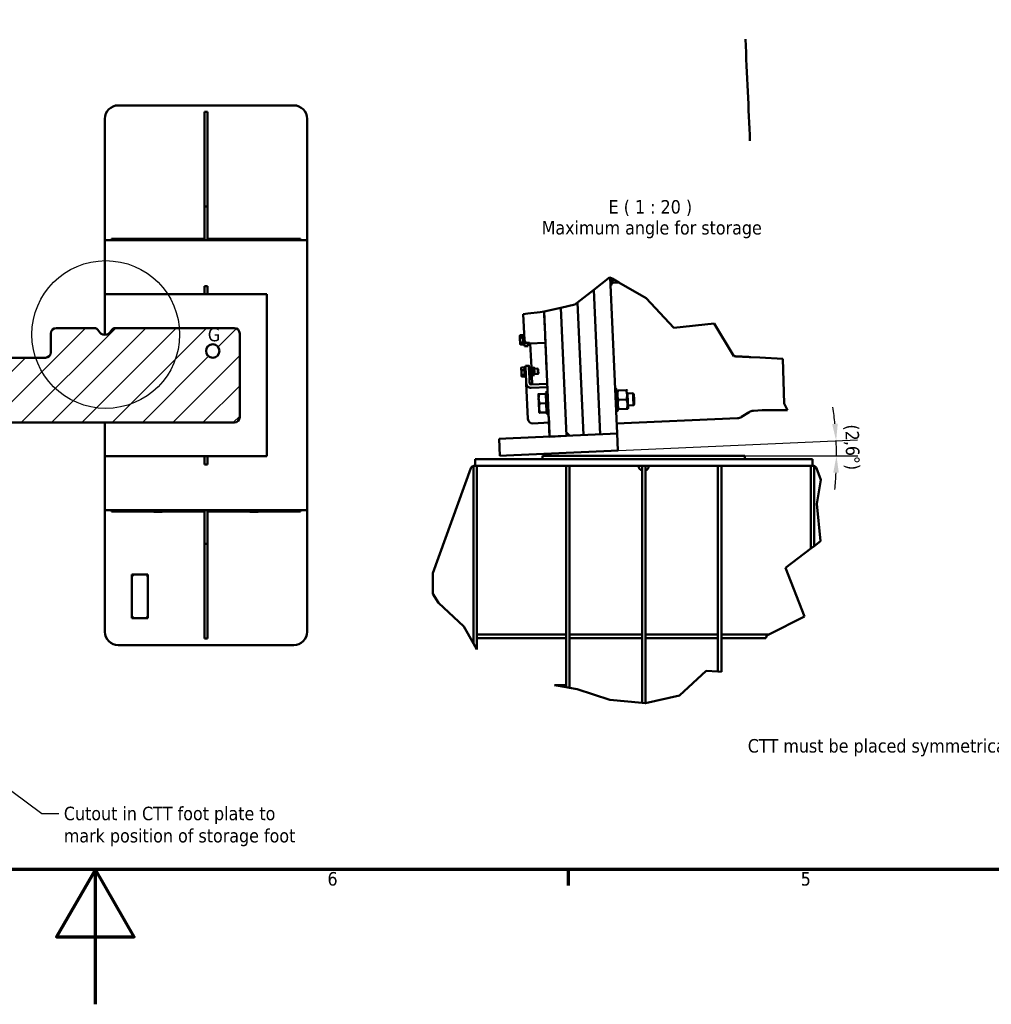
# Model space of a CAD drawing. Header units: millimetres. Extents: x 0 to 63075, y 0 to 44550.
# Tile 5 of 31: x 30696 to 41497, y 0 to 10944. Entities that reach past the tile are written whole.
import ezdxf

# ---------------------------------------------------------------- set-up
doc = ezdxf.new("R2010")
doc.units = ezdxf.units.MM
doc.header["$LTSCALE"] = 75
for name, color, linetype, lineweight in [('Border (ISO)', 7, 'Continuous', 70), ('Break Line (ISO)', 7, 'Continuous', 50), ('Detail Boundary (ISO)', 7, 'Continuous', 25), ('Dimension (ISO)', 7, 'Continuous', 25), ('Hatch (ISO)', 7, 'Continuous', 18), ('Symbol (ISO)', 7, 'Continuous', 25), ('Visible (ISO)', 7, 'Continuous', 50)]:
    doc.layers.add(name, color=color, linetype=linetype, lineweight=lineweight)
doc.styles.add('Label Text (ISO)', font='tahoma.ttf')
doc.styles.add('Note Text (ISO)', font='tahoma.ttf')
doc.dimstyles.new('Default (ISO)', dxfattribs={"dimscale": 75, "dimtxt": 2, "dimasz": 2.5, "dimexe": 3.175, "dimexo": 0, "dimgap": 0.762, "dimtad": 1, "dimrnd": 1e-08, "dimtxsty": 'Note Text (ISO)', "dimcen": 0.09, "dimdle": 10, "dimclrd": 256, "dimclre": 256, "dimclrt": 256, "dimazin": 2, "dimtfac": 1, "dimtmove": 0, "dimatfit": 3, "dimfxl": 1, "dimtolj": 1, "dimtzin": 0, "dimlwd": -1, "dimlwe": -1, "dimarcsym": 0})
doc.dimstyles.new('Default - Method 1b (ISO)$7', dxfattribs={"dimscale": 75, "dimtxt": 2, "dimasz": 2.5, "dimexe": 3.175, "dimexo": 0, "dimgap": 0.762, "dimtad": 1, "dimtoh": 1, "dimrnd": 1e-08, "dimtxsty": 'Note Text (ISO)', "dimcen": 0.09, "dimdle": 10, "dimclrd": 256, "dimclre": 256, "dimclrt": 256, "dimazin": 2, "dimtfac": 1.75, "dimtmove": 0, "dimatfit": 3, "dimfxl": 1, "dimtolj": 1, "dimlwd": -1, "dimlwe": -1, "dimarcsym": 0})

# ---------------------------------------------------------------- blocks, each defined once
blk = doc.blocks.new('Borders Default Border')
at = {"layer": 'Border (ISO)'}
blk.add_line((490.58, 20), (490.58, 17.6), dxfattribs=at)
at = {"layer": 'Border (ISO)', "flags": 128}
for points in [[(20, 20), (20, 574), (821, 574), (821, 20), (20, 20)], [(420.5, 0), (420.5, 20), (414.73, 10), (426.27, 10), (420.5, 20)]]:
    blk.add_lwpolyline(points, dxfattribs=at)
at = {"layer": 'Border (ISO)', "char_height": 2, "attachment_point": 7, "style": 'Label Text (ISO)'}
for s, insert in [('6', (454.9, 17.56)), ('5', (525.04, 17.56))]:
    blk.add_mtext(s, dxfattribs=dict(at, insert=insert))
blk = doc.blocks.new('*D31')
at = {"layer": 'Defpoints', "color": 0, "transparency": 16777216}
for p in [(37270, 6152), (39775, 6152), (36034, 6096), (38759, 6096)]:
    blk.add_point(p, dxfattribs=at)
at = {"layer": 'Dimension (ISO)', "transparency": 16777216}
for p, q in [((37270, 6152), (40010, 6275)), ((38759, 6096), (40014, 6096))]:
    blk.add_line(p, q, dxfattribs=at)
for start, end in [(5.4456, 8.317), (0, 2.5743), (354.2574, 357.1287)]:
    blk.add_arc((36034, 6096), 3742, start, end, dxfattribs=at)
for points in [[(39790, 6454), (39728, 6449), (39772, 6264)], [(39740, 5910), (39802, 5908), (39776, 6096)]]:
    blk.add_solid(points, dxfattribs=at)
at = {"layer": 'Dimension (ISO)', "transparency": 16777216, "insert": (40024, 6447), "char_height": 150, "attachment_point": 1, "rotation": 271.2872, "style": 'Note Text (ISO)'}
blk.add_mtext('\\A1;(2,6°)', dxfattribs=at)
blk = doc.blocks.new('2dDetail2')
at = {"layer": 'Detail Boundary (ISO)'}
blk.add_circle((422.04, 99.26), 10.95, dxfattribs=at)
at = {"layer": 'Detail Boundary (ISO)', "insert": (437.17, 98.22), "char_height": 2, "attachment_point": 7, "style": 'Label Text (ISO)'}
blk.add_mtext('G', dxfattribs=at)

msp = doc.modelspace()

# ---------------------------------------------------------------- hatches: boundary and pattern name
at = {"layer": 'Hatch (ISO)'}
h = msp.add_hatch(dxfattribs=at)
h.set_pattern_fill('ANSI31', color=256, scale=1905, style=0)
h.set_pattern_definition([(45, (0, 0), (-168.3798, 168.3798), [])])
edge = h.paths.add_edge_path()
edge.add_ellipse((24202.3023, 7456.5038), major_axis=(0, 60), ratio=1, start_angle=0, end_angle=90)
edge.add_line((24142.3023, 7456.5038), (24142.3023, 7246.5038))
edge.add_ellipse((24082.3023, 7246.5038), major_axis=(60, 0), ratio=1, start_angle=270, end_angle=360, ccw=False)
edge.add_line((24082.3023, 7186.5038), (21802.3023, 7186.5038))
edge.add_ellipse((21802.3023, 7246.5038), major_axis=(0, -60), ratio=1, start_angle=270, end_angle=360, ccw=False)
edge.add_line((21742.3023, 7246.5038), (21742.3023, 7456.5038))
edge.add_ellipse((21682.3023, 7456.5038), major_axis=(60, 0), ratio=1, start_angle=0, end_angle=90)
edge.add_line((21682.3023, 7516.5038), (21263.2361, 7516.5038))
edge.add_ellipse((21263.2361, 7456.5038), major_axis=(0, 60), ratio=1, start_angle=0, end_angle=63.61220004)
edge.add_ellipse((21142.3023, 7516.5038), major_axis=(67.1855, -33.3333), ratio=1, start_angle=232.77559992, end_angle=360, ccw=False)
edge.add_ellipse((21021.3684, 7456.5038), major_axis=(53.7484, 26.6667), ratio=1, start_angle=0, end_angle=63.61220004)
edge.add_line((21021.3684, 7516.5038), (19702.3023, 7516.5038))
edge.add_ellipse((19702.3023, 7456.5038), major_axis=(0, 60), ratio=1, start_angle=0, end_angle=90)
edge.add_line((19642.3023, 7456.5038), (19642.3023, 6526.5038))
edge.add_ellipse((19702.3023, 6526.5038), major_axis=(-60, 0), ratio=1, start_angle=0, end_angle=90)
edge.add_line((19702.3023, 6466.5038), (33082.3023, 6466.5038))
edge.add_ellipse((33082.3023, 6526.5038), major_axis=(0, -60), ratio=1, start_angle=0, end_angle=90)
edge.add_line((33142.3023, 6526.5038), (33142.3023, 7456.5038))
edge.add_ellipse((33082.3023, 7456.5038), major_axis=(60, 0), ratio=1, start_angle=0, end_angle=90)
edge.add_line((33082.3023, 7516.5038), (31763.2361, 7516.5038))
edge.add_ellipse((31763.2361, 7456.5038), major_axis=(0, 60), ratio=1, start_angle=0, end_angle=63.61220004)
edge.add_ellipse((31642.3023, 7516.5038), major_axis=(67.1855, -33.3333), ratio=1, start_angle=232.77559992, end_angle=360, ccw=False)
edge.add_ellipse((31521.3684, 7456.5038), major_axis=(53.7484, 26.6667), ratio=1, start_angle=0, end_angle=63.61220004)
edge.add_line((31521.3684, 7516.5038), (31102.3023, 7516.5038))
edge.add_ellipse((31102.3023, 7456.5038), major_axis=(0, 60), ratio=1, start_angle=0, end_angle=90)
edge.add_line((31042.3023, 7456.5038), (31042.3023, 7246.5038))
edge.add_ellipse((30982.3023, 7246.5038), major_axis=(60, 0), ratio=1, start_angle=270, end_angle=360, ccw=False)
edge.add_line((30982.3023, 7186.5038), (28702.3023, 7186.5038))
edge.add_ellipse((28702.3023, 7246.5038), major_axis=(0, -60), ratio=1, start_angle=270, end_angle=360, ccw=False)
edge.add_line((28642.3023, 7246.5038), (28642.3023, 7456.5038))
edge.add_ellipse((28582.3023, 7456.5038), major_axis=(60, 0), ratio=1, start_angle=0, end_angle=90)
edge.add_line((28582.3023, 7516.5038), (24202.3023, 7516.5038))
edge = h.paths.add_edge_path(flags=0)
edge.add_ellipse((19942.3023, 7261.5038), major_axis=(-75, 0), ratio=1, start_angle=0, end_angle=360)
edge = h.paths.add_edge_path(flags=0)
edge.add_ellipse((32842.3023, 7261.5038), major_axis=(-75, 0), ratio=1, start_angle=0, end_angle=360)

# ---------------------------------------------------------------- linework, layer by layer
at = {"layer": 'Break Line (ISO)'}
for p, q in [((37077.0704, 7941.3772), (37256.9436, 8080.8809)), ((37256.9436, 8080.8809), (37258.529, 8079.9608)), ((37272.9828, 8071.5731), (37258.529, 8079.9608)), ((37282.254, 8066.1929), (37356.0741, 8023.354)), ((37660.0332, 7846.9621), (37356.0741, 8023.354)), ((36895.7053, 7800.7164), (37077.0704, 7941.3772)), ((36710.6104, 7743.0096), (36866.0622, 7777.7262)), ((36866.0622, 7777.7262), (36895.7053, 7800.7164)), ((37969.1457, 7517.6867), (37660.0332, 7846.9621)), ((36345.6726, 7677.7644), (36293.3631, 7672.3487)), ((36345.6726, 7677.7644), (36481.3648, 7691.8127)), ((36481.3648, 7691.8127), (36524.7868, 7701.5101)), ((36524.7869, 7701.5101), (36710.6104, 7743.0096)), ((38415.9686, 7568.4177), (37969.1457, 7517.6867)), ((38634.9807, 7203.2081), (38415.9686, 7568.4177)), ((38644.3045, 7202.7357), (38634.9807, 7203.2081)), ((38922.7915, 7188.6256), (38825.0425, 7193.5783)), ((39181.158, 7175.535), (38922.7915, 7188.6256)), ((39193.1141, 6678.776), (39181.158, 7175.535)), ((39232.3225, 6602.6493), (39193.1141, 6678.776)), ((39602.0701, 5829.1063), (39555.6593, 5560.9274)), ((39555.6593, 5560.9274), (39600.031, 5147.7779)), ((39600.031, 5147.7779), (39527.3571, 5092.8065)), ((39489.8571, 5064.4411), (39207.6072, 4850.944)), ((39527.3571, 5092.8065), (39489.8571, 5064.4411)), ((39207.6072, 4850.944), (39421.8153, 4311.0382)), ((35351.7252, 4460.9491), (35289.8571, 4561.3048)), ((35635.0011, 4199.9561), (35351.7252, 4460.9491)), ((39421.8153, 4311.0382), (39023.4548, 4108.8975)), ((35739.8571, 4011.0955), (35635.0011, 4199.9561)), ((39000.9904, 4097.4984), (38991.0856, 4071.3975)), ((39023.4548, 4108.8975), (39000.9904, 4097.4984)), ((35777.3571, 3943.5527), (35739.8571, 4011.0955)), ((38326.8557, 3707.7853), (38031.5449, 3432.7279)), ((38458.6071, 3699.1122), (38326.8557, 3707.7853)), ((38496.1071, 3696.6436), (38458.6071, 3699.1122)), ((36771.1071, 3524.876), (36641.5061, 3546.3975)), ((36808.6071, 3518.6487), (36771.1071, 3524.876)), ((36894.3249, 3504.4145), (36808.6071, 3518.6487)), ((37256.9436, 3385.3348), (36894.3249, 3504.4145)), ((38031.5449, 3432.7279), (37652.3571, 3346.9758)), ((37614.8571, 3349.18), (37256.9436, 3385.3348)), ((37647.5161, 3345.881), (37614.8571, 3349.18)), ((37652.3571, 3346.9758), (37647.5161, 3345.881))]:
    msp.add_line(p, q, dxfattribs=at)
for points, weights in [([(37272.9828, 8071.5731), (37275.4652, 8070.1326), (37277.8008, 8068.7772)], [1, 1.00013511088, 1]), ([(37277.8008, 8068.7772), (37279.9307, 8067.5412), (37282.254, 8066.1929)], [1.0048066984, 1.00652005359, 1.00644053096]), ([(38691.334, 7200.3529), (38735.6847, 7198.1058), (38778.013, 7195.9611)], [1, 1.00003144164, 1])]:
    msp.add_rational_spline(points, weights, degree=2, dxfattribs=at)
for points, knots in [([(38644.3045, 7202.7357), (38648.7218, 7202.5119), (38653.3003, 7202.2799), (38661.8352, 7201.8475), (38665.8023, 7201.6465), (38675.1875, 7201.171), (38680.8609, 7200.8835), (38687.7909, 7200.5324), (38689.613, 7200.4401), (38691.334, 7200.3529)], [0, 0, 0, 0, 0.3617359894, 0.3617359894, 0.7234719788, 0.7234719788, 1.3643864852, 1.3643864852, 1.6089790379, 1.6089790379, 1.6089790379, 1.6089790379]), ([(38778.013, 7195.9611), (38779.7223, 7195.8745), (38781.5291, 7195.783), (38788.5086, 7195.4293), (38794.2584, 7195.138), (38803.7189, 7194.6587), (38807.6237, 7194.4608), (38816.0665, 7194.0331), (38820.6166, 7193.8025), (38825.0425, 7193.5783)], [11.7296259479, 11.7296259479, 11.7296259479, 11.7296259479, 11.9798439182, 11.9798439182, 12.6503393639, 12.6503393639, 13.0140666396, 13.0140666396, 13.3777939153, 13.3777939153, 13.3777939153, 13.3777939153])]:
    msp.add_open_spline(points, degree=3, knots=knots, dxfattribs=at)
at = {"layer": 'Visible (ISO)'}
for p, q in [((33742.3023, 9991.5038), (31792.3023, 9991.5038)), ((32752.3023, 9918.7572), (32752.3023, 9916.9699)), ((32752.3023, 9918.7572), (32782.3023, 9918.7572)), ((32752.3023, 9504.8161), (32752.3023, 9916.9699)), ((32782.3023, 9916.9699), (32782.3023, 9918.7572)), ((32782.3023, 9504.8161), (32782.3023, 9916.9699)), ((31642.3023, 9841.5038), (31642.3023, 8491.5038)), ((33892.3023, 8491.5038), (33892.3023, 9841.5038)), ((32752.3023, 9504.8161), (32752.3023, 9476.6033)), ((32752.3023, 9476.6033), (32752.3023, 8896.5038)), ((32782.3023, 9476.6033), (32782.3023, 9504.8161)), ((32782.3023, 9476.6033), (32782.3023, 8896.5038)), ((32752.3023, 8866.5038), (32752.3023, 8896.5038)), ((32752.3023, 8528.6622), (32752.3023, 8866.5038)), ((32782.3023, 8866.5038), (32752.3023, 8866.5038)), ((32782.3023, 8896.5038), (32782.3023, 8866.5038)), ((32782.3023, 8528.6622), (32782.3023, 8866.5038)), ((33892.3023, 8491.5038), (31642.3023, 8491.5038)), ((31642.3023, 8491.5038), (31642.3023, 7891.5038)), ((31717.3023, 8506.5038), (32692.3023, 8506.5038)), ((31717.3023, 8491.5038), (31717.3023, 8506.5038)), ((32281.3023, 8508.0038), (32188.3023, 8508.0038)), ((32188.3023, 8508.0038), (32188.3023, 8506.5038)), ((32281.3023, 8506.5038), (32281.3023, 8508.0038)), ((32692.3023, 8506.5038), (32752.3023, 8506.5038)), ((32692.3023, 8506.5038), (32692.3023, 8491.5038)), ((32752.3023, 8528.6622), (32752.3023, 8500.4495)), ((32752.3023, 8491.5038), (32752.3023, 8500.4495)), ((32782.3023, 8500.4495), (32782.3023, 8528.6622)), ((32782.3023, 8506.5038), (32842.3023, 8506.5038)), ((32782.3023, 8491.5038), (32782.3023, 8500.4495)), ((33817.3023, 8506.5038), (32842.3023, 8506.5038)), ((32842.3023, 8491.5038), (32842.3023, 8506.5038)), ((33253.3023, 8508.0038), (33253.3023, 8506.5038)), ((33346.3023, 8508.0038), (33253.3023, 8508.0038)), ((33346.3023, 8506.5038), (33346.3023, 8508.0038)), ((33817.3023, 8506.5038), (33817.3023, 8491.5038)), ((33892.3023, 5491.5038), (33892.3023, 8491.5038)), ((37258.529, 8079.9608), (37336.6397, 6342.66)), ((37276.2404, 7999.1188), (37262.1921, 7998.4872)), ((37280.7127, 8004.0121), (37276.2404, 7999.1188)), ((37279.6684, 8027.2387), (37284.2144, 8020.1232)), ((37293.4159, 8020.5369), (37356.0741, 8023.354)), ((31642.3023, 7441.5038), (31642.3023, 7891.5038)), ((31642.3023, 7891.5038), (33442.3023, 7891.5038)), ((32750.8023, 7983.0038), (32750.8023, 7891.5038)), ((32783.8023, 7983.0038), (32750.8023, 7983.0038)), ((32752.3023, 7981.5038), (32752.3023, 7983.0038)), ((32752.3023, 7891.5038), (32752.3023, 7981.5038)), ((32752.3023, 7981.5038), (32782.3023, 7981.5038)), ((32782.3023, 7981.5038), (32782.3023, 7983.0038)), ((32782.3023, 7891.5038), (32782.3023, 7981.5038)), ((32783.8023, 7891.5038), (32783.8023, 7983.0038)), ((33442.3023, 7891.5038), (33442.3023, 6091.5038)), ((37077.0704, 7941.3772), (37149.3289, 6334.2383)), ((37149.3289, 6334.2383), (37077.0704, 7941.3772)), ((36895.7053, 7800.7164), (36962.0181, 6325.8166)), ((36962.0181, 6325.8166), (36895.7053, 7800.7164)), ((36306.1915, 7387.0251), (36293.3631, 7672.3487)), ((36524.7868, 7701.5101), (36531.4767, 7552.7168)), ((36524.7869, 7701.5101), (36587.3966, 6308.9733)), ((36710.6104, 7743.0096), (36774.7074, 6317.395)), ((31042.3023, 7456.5038), (31042.3023, 7246.5038)), ((31521.3684, 7516.5038), (31102.3023, 7516.5038)), ((33082.3023, 7516.5038), (31763.2361, 7516.5038)), ((33142.3023, 6526.5038), (33142.3023, 7456.5038)), ((36292.5807, 7439.2801), (36295.264, 7442.2161)), ((36295.264, 7442.2161), (36303.693, 7442.5951)), ((36255.4971, 7429.1668), (36258.9684, 7435.8562)), ((36289.6499, 7437.6652), (36259.1999, 7436.2961)), ((36259.5395, 7339.2576), (36263.5971, 7332.9068)), ((36290.8466, 7411.0479), (36260.3966, 7409.6788)), ((36293.1802, 7359.1445), (36262.7302, 7357.7754)), ((36294.3171, 7333.8584), (36263.8671, 7332.4893)), ((36289.6499, 7437.6652), (36290.8466, 7411.0479)), ((36290.0895, 7427.888), (36293.0868, 7428.0228)), ((36290.8466, 7411.0479), (36293.1802, 7359.1445)), ((36293.1802, 7359.1445), (36294.3171, 7333.8584)), ((36293.8775, 7343.6356), (36296.8749, 7343.7704)), ((36297.381, 7332.513), (36300.317, 7329.8297)), ((36309.3647, 7316.4473), (36306.1915, 7387.0251)), ((36345.6106, 7345.1823), (36346.8269, 7318.1316)), ((36357.3205, 7335.2079), (36354.6371, 7332.2719)), ((36360.6806, 7343.9627), (36540.499, 7352.0475)), ((36383.868, 7078.7105), (36371.9193, 7344.468)), ((36538.0456, 7406.6144), (36540.499, 7352.0475)), ((36540.499, 7352.0475), (36541.0774, 7339.1825)), ((36300.317, 7329.8297), (36308.746, 7330.2086)), ((36309.4775, 7313.9378), (36346.9397, 7315.6221)), ((36354.6371, 7332.2719), (36346.2081, 7331.893)), ((36553.7099, 7058.2164), (36544.4461, 7264.2582)), ((30982.3023, 7186.5038), (28702.3023, 7186.5038)), ((36271.5089, 7073.0403), (36273.4807, 7076.8403)), ((36305.6813, 7081.1003), (36275.2313, 7079.7312)), ((36307.1021, 7049.4998), (36276.6521, 7048.1308)), ((36305.6813, 7081.1003), (36307.1021, 7049.4998)), ((36306.1012, 7071.7615), (36309.0986, 7071.8963)), ((36307.1021, 7049.4998), (36309.416, 6998.0349)), ((36308.5924, 7083.1537), (36311.2758, 7086.0897)), ((36311.2758, 7086.0897), (36319.7048, 7086.4686)), ((36319.268, 7096.1821), (36356.7302, 7097.8664)), ((36323.3672, 7005.0104), (36319.9207, 7081.6646)), ((36365.5959, 7088.5319), (36357.1669, 7088.153)), ((36360.8293, 7006.6947), (36357.3829, 7083.3489)), ((36368.5319, 7085.8486), (36365.5959, 7088.5319)), ((36369.0372, 7074.61), (36370.5401, 7077.5062)), ((36374.5204, 7078.2903), (36391.0427, 7079.0331)), ((36374.5771, 7077.0294), (36391.0994, 7077.7722)), ((36376.6261, 7031.4576), (36393.1483, 7032.2004)), ((36396.8341, 7075.8597), (36395.0774, 7078.6094)), ((36396.8341, 7075.8597), (36415.5652, 7076.7019)), ((36416.1126, 7064.5267), (36454.8971, 7066.2705)), ((36418.8075, 7004.5872), (36457.5921, 7006.331)), ((36459.7004, 7061.8809), (36454.8971, 7066.2705)), ((36461.982, 7011.1339), (36457.5921, 7006.331)), ((36275.5513, 6983.1312), (36277.8562, 6979.5235)), ((36309.416, 6998.0349), (36278.966, 6996.6658)), ((36310.3092, 6978.1704), (36279.8592, 6976.8013)), ((36309.416, 6998.0349), (36310.3092, 6978.1704)), ((36309.8893, 6987.5091), (36312.8866, 6987.6439)), ((36313.3928, 6976.3865), (36316.3288, 6973.7032)), ((36316.3288, 6973.7032), (36324.7578, 6974.0822)), ((36326.2717, 6940.41), (36324.3772, 6982.5458)), ((36328.1023, 6899.6945), (36327.2817, 6917.9455)), ((36345.7966, 6506.1465), (36328.1023, 6899.6945)), ((36361.8394, 6984.2301), (36363.7338, 6942.0944)), ((36370.6489, 6976.1455), (36362.2199, 6975.7665)), ((36364.7439, 6919.6298), (36365.5644, 6901.3788)), ((36373.3322, 6979.0815), (36370.6489, 6976.1455)), ((36372.8269, 6990.3201), (36374.5837, 6987.5705)), ((36378.6183, 6987.1467), (36395.1406, 6987.8896)), ((36381.2058, 6887.4517), (36561.0241, 6895.5365)), ((36392.4444, 6887.957), (36387.9659, 6987.567)), ((36400.6238, 6991.5699), (36399.1209, 6988.6737)), ((36400.6238, 6991.5699), (36419.3549, 6992.412)), ((36562.6653, 6859.0345), (36382.8469, 6850.9497)), ((36544.1929, 6785.6388), (36472.1015, 6782.3975)), ((36544.1929, 6785.6388), (36548.8248, 6682.6179)), ((36546.4744, 6801.695), (36550.9466, 6806.5883)), ((36550.9466, 6806.5883), (36564.9949, 6807.2199)), ((37328.2863, 6841.5382), (37314.238, 6840.9066)), ((37333.1797, 6837.066), (37328.2863, 6841.5382)), ((37334.2239, 6813.8395), (37338.1131, 6821.3342)), ((37347.3146, 6821.7479), (37436.6091, 6825.7627)), ((37450.3566, 6819.0609), (37445.8106, 6826.1764)), ((37451.6283, 6790.777), (37513.6135, 6793.5639)), ((37523.2197, 6784.7847), (37513.6135, 6793.5639)), ((36548.8248, 6682.6179), (36476.7334, 6679.3766)), ((36544.5205, 6778.3524), (36547.5179, 6778.4872)), ((36548.8248, 6682.6179), (36553.4567, 6579.597)), ((37351.9465, 6718.727), (37441.241, 6722.7418)), ((36553.4567, 6579.597), (36481.3653, 6576.3557)), ((36553.1291, 6586.8834), (36556.1265, 6587.0181)), ((37339.4029, 6594.288), (37325.3546, 6593.6564)), ((37343.8752, 6599.1813), (37339.4029, 6594.288)), ((37342.8309, 6622.4079), (37347.3769, 6615.2924)), ((37356.5784, 6615.7061), (37445.8729, 6619.7208)), ((37458.9636, 6627.6293), (37455.0744, 6620.1345)), ((37457.6919, 6655.9132), (37519.6771, 6658.7001)), ((37528.4567, 6668.3059), (37519.6771, 6658.7001)), ((38805.5699, 6583.0524), (38721.5032, 6529.3425)), ((38851.8335, 6597.7052), (38949.163, 6602.0813)), ((38949.163, 6602.0813), (39232.3225, 6602.6493)), ((19702.3023, 6466.5038), (33082.3023, 6466.5038)), ((31642.3023, 6091.5038), (31642.3023, 6466.5038)), ((36400.5412, 6457.4018), (36580.3595, 6465.4866)), ((36557.1699, 6563.8103), (36562.0632, 6559.3381)), ((36562.0632, 6559.3381), (36576.1115, 6559.9697)), ((36576.1115, 6559.9697), (36580.3595, 6465.4866)), ((36580.3594, 6465.4866), (36587.3964, 6308.9733)), ((37331.6212, 6454.2793), (38675.2397, 6514.6897)), ((36812.1695, 6319.0793), (36773.023, 6354.8571)), ((36033.8858, 6096.3975), (36025.4642, 6283.7083)), ((36025.4643, 6283.7083), (36100.3886, 6287.077)), ((36033.886, 6096.3975), (36025.4643, 6283.7083)), ((37261.7154, 6339.2913), (36100.3886, 6287.077)), ((36774.7074, 6317.395), (36587.3966, 6308.9733)), ((37261.7154, 6339.2913), (37336.6397, 6342.66)), ((37345.0614, 6155.3492), (37336.6397, 6342.66)), ((37270.1371, 6151.9805), (36108.8103, 6099.7662)), ((37270.1371, 6151.9805), (37345.0614, 6155.3492)), ((33442.3023, 6091.5038), (31642.3023, 6091.5038)), ((31642.3023, 6091.5038), (31642.3023, 5491.5038)), ((32750.8023, 6091.5038), (32750.8023, 6000.0038)), ((32752.3023, 6001.5038), (32752.3023, 6091.5038)), ((32782.3023, 6001.5038), (32782.3023, 6091.5038)), ((32783.8023, 6000.0038), (32783.8023, 6091.5038)), ((35758.6071, 6058.8975), (39508.6071, 6058.8975)), ((35758.6071, 5983.8975), (35758.6071, 6058.8975)), ((36033.886, 6096.3975), (36108.8103, 6099.7662)), ((36508.6071, 6096.3975), (36508.6071, 6058.8975)), ((38758.6071, 6096.3975), (36508.6071, 6096.3975)), ((38758.6071, 6096.3975), (38758.6071, 6058.8975)), ((39508.6071, 5983.8975), (39508.6071, 6058.8975)), ((32750.8023, 6000.0038), (32783.8023, 6000.0038)), ((32752.3023, 6000.0038), (32752.3023, 6001.5038)), ((32752.3023, 6001.5038), (32782.3023, 6001.5038)), ((32782.3023, 6000.0038), (32782.3023, 6001.5038)), ((35289.8571, 4791.0784), (35712.159, 5959.1475)), ((35758.6071, 5983.8975), (35739.8571, 5983.8975)), ((35739.8571, 4011.0955), (35739.8571, 5983.8975)), ((35758.6071, 5983.8975), (39508.6071, 5983.8975)), ((35777.3571, 3943.5527), (35777.3571, 5983.8975)), ((36771.1071, 3524.876), (36771.1071, 5983.8975)), ((36808.6071, 3518.6487), (36808.6071, 5983.8975)), ((37614.8571, 3349.18), (37614.8571, 5983.8975)), ((37652.3571, 3346.9758), (37652.3571, 5983.8975)), ((38458.6071, 3699.1122), (38458.6071, 5983.8975)), ((38496.1071, 3696.6436), (38496.1071, 5983.8975)), ((39489.8571, 5064.4411), (39489.8571, 5983.8975)), ((39527.3571, 5983.8975), (39508.6071, 5983.8975)), ((39527.3571, 5092.8065), (39527.3571, 5983.8975)), ((39555.0552, 5959.1475), (39602.0701, 5829.1063)), ((31642.3023, 5491.5038), (31642.3023, 4141.5038)), ((31642.3023, 5491.5038), (33892.3023, 5491.5038)), ((31717.3023, 5476.5038), (31717.3023, 5491.5038)), ((31717.3023, 5476.5038), (32692.3023, 5476.5038)), ((32188.3023, 5476.5038), (32188.3023, 5475.0038)), ((32188.3023, 5475.0038), (32281.3023, 5475.0038)), ((32281.3023, 5475.0038), (32281.3023, 5476.5038)), ((32692.3023, 5491.5038), (32692.3023, 5476.5038)), ((32752.3023, 5476.5038), (32692.3023, 5476.5038)), ((32752.3023, 5482.5581), (32752.3023, 5491.5038)), ((32752.3023, 5482.5581), (32752.3023, 5454.3453)), ((32782.3023, 5482.5581), (32782.3023, 5491.5038)), ((32782.3023, 5454.3453), (32782.3023, 5482.5581)), ((32842.3023, 5476.5038), (32782.3023, 5476.5038)), ((32842.3023, 5476.5038), (32842.3023, 5491.5038)), ((33817.3023, 5476.5038), (32842.3023, 5476.5038)), ((33253.3023, 5476.5038), (33253.3023, 5475.0038)), ((33253.3023, 5475.0038), (33346.3023, 5475.0038)), ((33346.3023, 5475.0038), (33346.3023, 5476.5038)), ((33817.3023, 5491.5038), (33817.3023, 5476.5038)), ((33892.3023, 4141.5038), (33892.3023, 5491.5038)), ((32752.3023, 5116.5038), (32752.3023, 5454.3453)), ((32782.3023, 5116.5038), (32782.3023, 5454.3453)), ((32752.3023, 5086.5038), (32752.3023, 5116.5038)), ((32782.3023, 5116.5038), (32752.3023, 5116.5038)), ((32752.3023, 5086.5038), (32752.3023, 4506.4042)), ((32782.3023, 5116.5038), (32782.3023, 5086.5038)), ((32782.3023, 5086.5038), (32782.3023, 4506.4042)), ((32122.3023, 4777.5038), (31942.3023, 4777.5038)), ((31942.3023, 4777.5038), (31942.3023, 4291.5038)), ((32122.3023, 4291.5038), (32122.3023, 4777.5038)), ((35289.8571, 4791.0784), (35289.8571, 4561.3048)), ((32752.3023, 4506.4042), (32752.3023, 4478.1915)), ((32782.3023, 4478.1915), (32782.3023, 4506.4042)), ((32752.3023, 4066.0376), (32752.3023, 4478.1915)), ((32782.3023, 4066.0376), (32782.3023, 4478.1915)), ((31942.3023, 4291.5038), (32122.3023, 4291.5038)), ((32752.3023, 4066.0376), (32752.3023, 4064.2504)), ((32752.3023, 4064.2504), (32782.3023, 4064.2504)), ((32782.3023, 4064.2504), (32782.3023, 4066.0376)), ((35777.3571, 4071.3975), (35777.3571, 4108.8975)), ((35777.3571, 4108.8975), (36771.1071, 4108.8975)), ((35777.3571, 4071.3975), (36771.1071, 4071.3975)), ((36771.1071, 4071.3975), (36771.1071, 4108.8975)), ((37614.8571, 4108.8975), (36808.6071, 4108.8975)), ((36808.6071, 4108.8975), (36808.6071, 4071.3975)), ((36808.6071, 4071.3975), (37614.8571, 4071.3975)), ((37614.8571, 4071.3975), (37614.8571, 4108.8975)), ((38458.6071, 4108.8975), (37652.3571, 4108.8975)), ((37652.3571, 4108.8975), (37652.3571, 4071.3975)), ((37652.3571, 4071.3975), (38458.6071, 4071.3975)), ((38458.6071, 4071.3975), (38458.6071, 4108.8975)), ((38496.1071, 4108.8975), (39023.4548, 4108.8975)), ((38496.1071, 4071.3975), (38496.1071, 4108.8975)), ((38496.1071, 4071.3975), (38991.0856, 4071.3975)), ((31792.3023, 3991.5038), (33742.3023, 3991.5038)), ((36771.1071, 3546.3975), (36641.5061, 3546.3975))]:
    msp.add_line(p, q, dxfattribs=at)
for centre, radius in [((32842.3023, 7261.5038), 75), ((31951.3023, 4768.5038), 4.8), ((32113.3023, 4768.5038), 4.8), ((31951.3023, 4300.5038), 4.8), ((32113.3023, 4300.5038), 4.8)]:
    msp.add_circle(centre, radius, dxfattribs=at)
for centre, radius, start, end in [((31792.3023, 9841.5038), 150, 90, 180), ((33742.3023, 9841.5038), 150, 0, 90), ((31102.3023, 7456.5038), 60, 90, 180), ((31521.3684, 7456.5038), 60, 26.38779996, 90), ((31642.3023, 7516.5038), 75, 206.38779996, 333.61220004), ((31763.2361, 7456.5038), 60, 90, 153.61220004), ((33082.3023, 7456.5038), 60, 0, 90), ((30982.3023, 7246.5038), 60, 270, 0), ((38856.0443, 6504.0499), 93.75, 92.57433779, 122.57433779), ((33082.3023, 6526.5038), 60, 270, 0), ((38671.0288, 6608.345), 93.75, 272.57433779, 302.57433779), ((35747.425, 5946.3975), 37.5, 101.64282588, 160.12312781), ((37633.6071, 5983.8975), 56.25, 180, 250.52877937), ((37633.6071, 5983.8975), 56.25, 289.47122063, 0), ((39519.7892, 5946.3975), 37.5, 19.87687219, 78.35717412), ((31792.3023, 4141.5038), 150, 180, 270), ((33742.3023, 4141.5038), 150, 270, 0)]:
    msp.add_arc(centre, radius, start, end, dxfattribs=at)
for centre, major_axis, ratio, start_param, end_param in [((38600.0849, 14366.1128), (349.0781, -7764.0315), 0.00001, 5.2003354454, 5.3735838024), ((37270.6821, 8122.7439), (5.5583, -123.6251), 0.00001, 5.689548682, 7.1115642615), ((37275.3649, 8122.9545), (5.3478, -118.9423), 0.00001, 0.0740200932, 1.1414480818), ((36297.7905, 7386.0229), (2.5265, -56.1932), 0.00001, 0.8741690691, 4.0157617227), ((36257.5183, 7384.2122), (-2.0212, 44.9546), 0.00001, 5.7447781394, 6.2831811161), ((36257.5183, 7384.2122), (-2.0212, 44.9546), 0.00001, 4.6976504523, 5.867391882), ((36257.5183, 7384.2122), (-2.0212, 44.9546), 0.00001, 3.6503777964, 4.6975789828), ((36257.5183, 7384.2122), (2.0212, -44.9546), 0.00001, 6.0117074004, 6.5274799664), ((36294.9808, 7385.8966), (-2.4002, 53.3836), 0.00001, 2.2693540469, 5.4109467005), ((36358.6385, 7389.3831), (-52.447, -2.3581), 0.866025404, 0, 1.5707963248), ((36352.1106, 7388.4652), (2.5265, -56.1932), 0.00001, 0.7178955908, 1.0966248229), ((36354.9203, 7388.5915), (2.4002, -53.3836), 0.00001, 0.1005487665, 0.6616199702), ((36544.4461, 7264.2582), (-3.3687, 74.9243), 0.00001, 5.6014182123, 7.8539816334), ((36308.6354, 7332.6689), (0.8422, -18.7311), 0.00001, 0.2008768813, 0.6838296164), ((36346.0975, 7334.3532), (0.8422, -18.7311), 0.00001, 0.5909021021, 0.972625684), ((36273.5301, 7028.0857), (-2.0212, 44.9546), 0.00001, 6.1063152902, 6.75497595), ((36273.5301, 7028.0857), (-2.0212, 44.9546), 0.00001, 4.5814836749, 5.6286875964), ((36273.5301, 7028.0857), (2.0212, -44.9546), 0.00001, 0.7873944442, 1.6666318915), ((36310.9926, 7029.7701), (-2.4002, 53.3836), 0.00001, 2.876028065, 6.0176207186), ((36313.8023, 7029.8964), (2.5265, -56.1932), 0.00001, 0.66906878, 3.8106614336), ((36320.1102, 7077.451), (-0.8422, 18.7311), 0.00001, 4.3221426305, 5.4020900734), ((36323.5566, 7000.7968), (0.8422, -18.7311), 0.00001, 0.0867146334, 1.784621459), ((36357.5723, 7079.1353), (-0.8422, 18.7311), 0.00001, 5.025574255, 6.8652674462), ((36361.0188, 7002.4811), (0.8422, -18.7311), 0.00001, 6.2431928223, 7.9479254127), ((36368.1224, 7032.3387), (-2.5265, 56.1932), 0.00001, 3.2570741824, 6.3986668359), ((36370.9321, 7032.465), (2.4002, -53.3836), 0.00001, 0.0001367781, 3.1417256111), ((36398.729, 7033.7148), (1.8949, -42.1449), 0.00001, 0.5790227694, 3.720615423), ((36417.46, 7034.557), (1.8949, -42.1449), 0.00001, 0.8346422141, 3.9762348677), ((36456.2446, 7036.3008), (-1.3475, 29.9697), 0.00001, 2.3711145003, 5.5127071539), ((36460.8412, 7036.5074), (1.1408, -25.3735), 0.00001, 0.2178404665, 3.3594368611), ((36273.5301, 7028.0857), (2.0212, -44.9546), 0.00001, 0.7118977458, 0.9705852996), ((36327.0923, 6922.159), (-0.8422, 18.7311), 0.00001, 6.2417749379, 7.9472339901), ((36380.5493, 6902.0525), (-52.447, -2.3581), 0.9743700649, 0, 1.5707963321), ((36364.5544, 6923.8434), (-0.8422, 18.7311), 0.00001, 6.1078199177, 8.0472534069), ((36380.5493, 6902.0525), (-14.9849, -0.6737), 0.9743700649, 0, 1.5707963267), ((36467.5319, 6678.9629), (-4.6319, 103.0209), 0.00001, 5.4790932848, 6.7052527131), ((36551.8222, 6682.7527), (-5.3478, 118.9423), 0.00001, 3.2067343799, 6.3483270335), ((36556.5049, 6682.9632), (5.5583, -123.6251), 0.00001, 0.7417627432, 3.8833553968), ((37333.8446, 6717.9131), (-5.5583, 123.6251), 0.00001, 2.3914570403, 5.5330496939), ((37338.5274, 6718.1237), (5.3478, -118.9423), 0.00001, 5.9504358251, 9.0920291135), ((37454.6601, 6723.3451), (-4.3035, 95.7158), 0.00001, 2.3318136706, 5.4734042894), ((37516.6453, 6726.132), (-3.0318, 67.4319), 0.00001, 2.7045205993, 5.8461132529), ((36467.5319, 6678.9629), (-4.6319, 103.0209), 0.00001, 4.1887915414, 5.2359873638), ((37525.8382, 6726.5453), (2.6185, -58.2394), 0.00001, 6.0511406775, 9.1927332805), ((36467.5319, 6678.9629), (4.6319, -103.0209), 0.00001, 0.1990112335, 1.164077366), ((36398.2436, 6508.5046), (-52.447, -2.3581), 0.9743700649, 0, 1.5707963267)]:
    msp.add_ellipse(centre, major_axis=major_axis, ratio=ratio, start_param=start_param, end_param=end_param, dxfattribs=at)
for points, weights in [([(37282.254, 8066.1929), (37284.0854, 8044.8319), (37293.4159, 8020.5369)], [1.0763486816, 1.06854839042, 1]), ([(37293.4159, 8020.5369), (37284.2144, 8020.1232), (37284.2144, 8020.1232)], [1, 1.07735027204, 1.07735026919]), ([(36259.1999, 7436.2961), (36255.5053, 7428.9835), (36255.7831, 7422.807)], [1, 1.0379548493, 1]), ([(36255.7831, 7422.807), (36256.0608, 7416.6304), (36260.3966, 7409.6788)], [1, 1.0379548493, 1]), ([(36260.3966, 7409.6788), (36257.0067, 7395.5908), (36257.5482, 7383.5466)], [1, 1.0379548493, 1]), ([(36257.5482, 7383.5466), (36258.0898, 7371.5024), (36262.7302, 7357.7754)], [1, 1.0379548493, 1]), ([(36258.9684, 7435.8562), (36259.082, 7436.0752), (36259.1999, 7436.2961)], [1.00225477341, 1.00116302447, 1]), ([(36262.7302, 7357.7754), (36259.0197, 7350.8195), (36259.2835, 7344.9519)], [1, 1.0379548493, 1]), ([(36259.2835, 7344.9519), (36259.5473, 7339.0842), (36263.8671, 7332.4893)], [1, 1.0379548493, 1]), ([(36275.2313, 7079.7312), (36271.5969, 7071.0834), (36271.9266, 7063.7505)], [1, 1.0379548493, 1]), ([(36271.9266, 7063.7505), (36272.2563, 7056.4175), (36276.6521, 7048.1308)], [1, 1.0379548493, 1]), ([(36273.4807, 7076.8403), (36274.2037, 7078.2334), (36275.2313, 7079.7312)], [1.01477992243, 1.0100523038, 1]), ([(36276.6521, 7048.1308), (36273.257, 7034.1602), (36273.7939, 7022.2177)], [1, 1.0379548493, 1]), ([(36273.7939, 7022.2177), (36274.3309, 7010.2753), (36278.966, 6996.6658)], [1, 1.0379548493, 1]), ([(36374.5204, 7078.2903), (36367.0564, 7077.3229), (36374.5771, 7077.0294)], [1, 1.15470053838, 1]), ([(36374.5771, 7077.0294), (36368.1092, 7053.9066), (36376.6261, 7031.4576)], [1, 1.15470053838, 1]), ([(36376.6261, 7031.4576), (36370.1298, 7008.9653), (36378.6183, 6987.1467)], [1, 1.15470053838, 1]), ([(36391.0994, 7077.7722), (36398.5635, 7078.7395), (36391.0427, 7079.0331)], [1, 1.15470053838, 1]), ([(36393.1483, 7032.2004), (36399.6163, 7055.3232), (36391.0994, 7077.7722)], [1, 1.15470053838, 1]), ([(36395.1406, 6987.8896), (36401.6369, 7010.3819), (36393.1483, 7032.2004)], [1, 1.15470053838, 1]), ([(36278.966, 6996.6658), (36275.1902, 6991.1626), (36275.3974, 6986.553)], [1, 1.0379548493, 1]), ([(36275.3974, 6986.553), (36275.6047, 6981.9435), (36279.8592, 6976.8013)], [1, 1.0379548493, 1]), ([(36378.6183, 6987.1467), (36374.7581, 6987.2974), (36374.5837, 6987.5705)], [1, 1.07384371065, 1.07719130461]), ([(36399.1209, 6988.6737), (36398.9717, 6988.3861), (36395.1406, 6987.8896)], [1.07719130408, 1.07384370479, 1]), ([(37338.1131, 6821.3342), (37338.1131, 6821.3342), (37347.3146, 6821.7479)], [1.07735026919, 1.0773502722, 1]), ([(37347.3146, 6821.7479), (37332.4604, 6769.4655), (37351.9465, 6718.727)], [1, 1.15470053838, 1]), ([(37436.6091, 6825.7627), (37445.8106, 6826.1764), (37445.8106, 6826.1764)], [1, 1.07735026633, 1.07735026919]), ([(37441.241, 6722.7418), (37456.0952, 6775.0242), (37436.6091, 6825.7627)], [1, 1.15470053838, 1]), ([(36462.9, 6781.9838), (36462.9, 6781.9838), (36472.1015, 6782.3975)], [1, 1.0379548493, 1]), ([(36472.1015, 6782.3975), (36464.1411, 6754.3794), (36465.216, 6730.4734)], [1, 1.0379548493, 1]), ([(36465.216, 6730.4734), (36466.2908, 6706.5673), (36476.7334, 6679.3766)], [1, 1.0379548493, 1]), ([(36476.7334, 6679.3766), (36468.7731, 6651.3585), (36469.8479, 6627.4524)], [1, 1.0379548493, 1]), ([(37351.9465, 6718.727), (37337.0923, 6666.4445), (37356.5784, 6615.7061)], [1, 1.15470053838, 1]), ([(37445.8729, 6619.7208), (37460.7271, 6672.0033), (37441.241, 6722.7418)], [1, 1.15470053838, 1]), ([(36469.8479, 6627.4524), (36470.9227, 6603.5463), (36481.3653, 6576.3557)], [1, 1.0379548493, 1]), ([(36481.3653, 6576.3557), (36472.1639, 6575.942), (36472.1639, 6575.942)], [1, 1.0379548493, 1]), ([(37356.5784, 6615.7061), (37347.3769, 6615.2924), (37347.3769, 6615.2924)], [1, 1.07735027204, 1.07735026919]), ([(37455.0744, 6620.1345), (37455.0744, 6620.1345), (37445.8729, 6619.7208)], [1.07735026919, 1.07735026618, 1])]:
    msp.add_rational_spline(points, weights, degree=2, dxfattribs=at)

# ---------------------------------------------------------------- block references
at = {"xscale": 75, "yscale": 75, "zscale": 75}
msp.add_blockref('Borders Default Border', (0, 0), dxfattribs=at)
at = {"layer": 'Detail Boundary (ISO)', "xscale": 75, "yscale": 75, "zscale": 75}
msp.add_blockref('2dDetail2', (0, 0), dxfattribs=at)

# ---------------------------------------------------------------- texts
at = {"layer": 'Symbol (ISO)', "char_height": 150.000002, "attachment_point": 7, "style": 'Label Text (ISO)'}
for s, insert in [('E ( 1 : 20 )', (37242.492, 8761.7314)), ('Maximum angle for storage', (36498.4482, 8513.6664))]:
    msp.add_mtext(s, dxfattribs=dict(at, insert=insert))
at = {"layer": 'Symbol (ISO)', "insert": (43684.9347, 2948.1691), "char_height": 150.000002, "width": 5048.217416, "attachment_point": 3, "style": 'Note Text (ISO)'}
msp.add_mtext('{\\fTahoma|b0|i0;CTT must be placed symmetrical on MHI Vestas Type 2}', dxfattribs=at)
at = {"layer": 'Symbol (ISO)', "insert": (31187.1801, 2196.3516), "char_height": 150.000002, "width": 2639.100552, "attachment_point": 1, "line_spacing_factor": 0.987884, "style": 'Note Text (ISO)'}
msp.add_mtext('{\\fTahoma|b0|i0;Cutout in CTT foot plate to \\P\\fTahoma|b0|i0;mark position of storage foot}', dxfattribs=at)

# ---------------------------------------------------------------- dimensions: what is measured, and where the dimension line sits
at = {"layer": 'Dimension (ISO)'}
dim = msp.add_angular_dim_3p(base=(39775.3398, 6152.437), center=(36033.886, 6096.3975), p1=(38758.6071, 6096.3975), p2=(37270.1371, 6151.9805), text='(<>)', dimstyle='Default (ISO)', override={"dimgap": 0.762, "dimadec": 1, "dimtol": 0, "dimlim": 0, "dimtp": 0, "dimtm": 0, "dimtdec": 1}, dxfattribs=at)
dim.commit()
dim.dimension.update_dxf_attribs({"geometry": '*D31', "text_midpoint": (39774.8153, 6180.4529), "dimtype": 165})

# ---------------------------------------------------------------- leaders
at = {"layer": 'Symbol (ISO)', "annotation_type": 0, "has_hookline": 1}
for points, hookline_direction, text_width in [([(44782.2009, 5728.7049), (43929.5847, 2873.1691), (43742.0847, 2873.1691)], 1, 5033.8147), ([(28559.8093, 3876.8352), (30942.5301, 2121.3516), (31130.0301, 2121.3516)], 0, 2625.8563)]:
    msp.add_leader(points, dimstyle='Default - Method 1b (ISO)$7', override={"dimtad": 0}, dxfattribs=dict(at, hookline_direction=hookline_direction, text_width=text_width))

doc.saveas('drawing.dxf')
